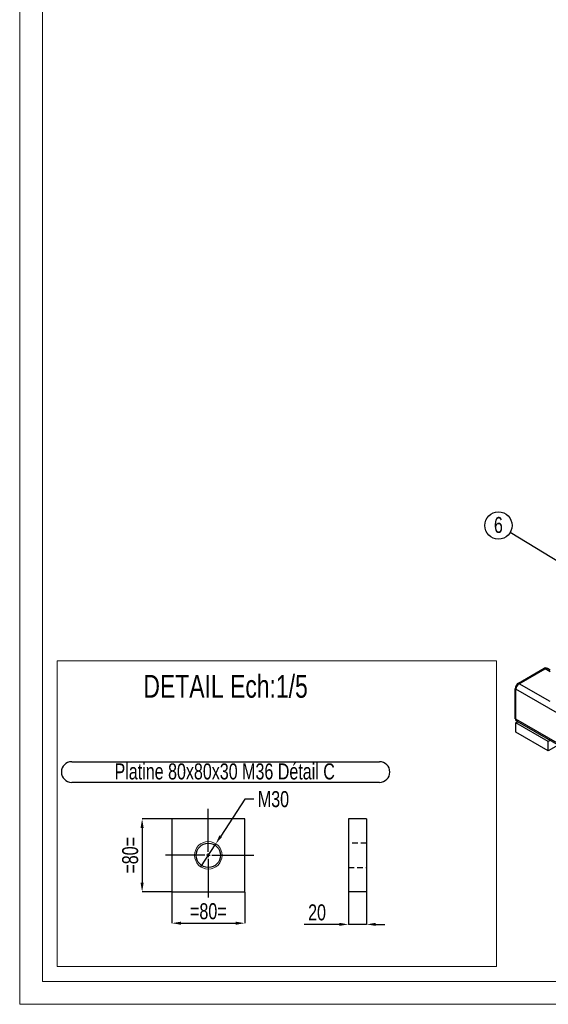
# Model space of a CAD drawing. Header units: millimetres. Extents: x 0 to 843, y 0 to 594.
# Tile 1 of 7: x 0 to 116, y 0 to 215. Entities that reach past the tile are written whole.
import ezdxf

# ---------------------------------------------------------------- set-up
doc = ezdxf.new("R2010")
doc.units = ezdxf.units.MM
doc.header["$PDSIZE"] = -1
doc.linetypes.add('CENTERX2', pattern=[20.32, 12.7, -2.54, 2.54, -2.54])
doc.linetypes.add('HIDDEN', pattern=[1.905, 1.27, -0.635])
for name, color, linetype in [('COTES', 1, 'Continuous'), ('NOTES', 6, 'Continuous'), ('TRAIT-FINS', 9, 'Continuous'), ('TRAIT-MIXTES', 3, 'CENTERX2'), ('TRAIT-TIRET', 2, 'HIDDEN')]:
    doc.layers.add(name, color=color, linetype=linetype)
doc.layers.add('TRAIT-FORT', color=4, linetype='Continuous', lineweight=25)
doc.styles.add('SLDTEXTSTYLE0', font='TXT', dxfattribs={"width": 0.75})
doc.dimstyles.new('SLDDIMSTYLE1', dxfattribs={"dimtxt": 0.18, "dimasz": 1, "dimexe": 0, "dimexo": 0.0625, "dimgap": 0, "dimtad": 0, "dimtih": 1, "dimtoh": 1, "dimdec": 0, "dimrnd": 1e-09, "dimzin": 0, "dimdsep": 46, "dimtxsty": 'Standard', "dimblk1": 'DOT', "dimblk2": 'DOT', "dimsah": 1, "dimcen": 0.09, "dimadec": 0, "dimazin": 0, "dimtfac": 1, "dimtdec": 0, "dimtofl": 0, "dimtmove": 0, "dimatfit": 3, "dimldrblk": 'DOT', "dimfxl": 1, "dimfrac": 2, "dimtolj": 1, "dimtzin": 0, "dimarcsym": 0})
doc.dimstyles.new('SLDDIMSTYLE3', dxfattribs={"dimtxt": 3.5, "dimasz": 2, "dimexe": 0, "dimexo": 0.0625, "dimgap": 0.875, "dimtad": 0, "dimtih": 1, "dimtoh": 1, "dimdec": 0, "dimlfac": 5, "dimrnd": 1e-09, "dimzin": 12, "dimdsep": 46, "dimtxsty": 'SLDTEXTSTYLE0', "dimblk1": 'NONE', "dimsah": 1, "dimcen": 0, "dimadec": 0, "dimazin": 3, "dimtfac": 1, "dimtdec": 0, "dimtmove": 0, "dimatfit": 3, "dimldrblk": 'NONE', "dimfxl": 1, "dimfrac": 2, "dimtolj": 1, "dimtzin": 12, "dimarcsym": 0})
doc.dimstyles.new('SLDDIMSTYLE4', dxfattribs={"dimtxt": 3.5, "dimasz": 2, "dimexe": 0, "dimexo": 0.0625, "dimgap": 0.875, "dimtad": 1, "dimdec": 0, "dimlfac": 5, "dimrnd": 1e-09, "dimzin": 12, "dimdsep": 46, "dimtxsty": 'SLDTEXTSTYLE0', "dimsah": 1, "dimcen": 0.09, "dimadec": 0, "dimazin": 3, "dimtfac": 1, "dimtdec": 0, "dimtofl": 0, "dimtmove": 0, "dimatfit": 3, "dimfxl": 1, "dimfrac": 2, "dimtolj": 1, "dimtzin": 12, "dimarcsym": 0})
doc.dimstyles.new('SLDDIMSTYLE5', dxfattribs={"dimtxt": 3.5, "dimasz": 2, "dimexe": 0, "dimexo": 0.0625, "dimgap": 0.875, "dimtad": 1, "dimdec": 0, "dimlfac": 5, "dimrnd": 1e-09, "dimzin": 12, "dimdsep": 46, "dimtxsty": 'SLDTEXTSTYLE0', "dimsah": 1, "dimcen": 0.09, "dimadec": 0, "dimazin": 3, "dimtfac": 1, "dimtdec": 0, "dimtmove": 0, "dimatfit": 0, "dimfxl": 1, "dimfrac": 2, "dimtolj": 1, "dimtzin": 12, "dimarcsym": 0})

# ---------------------------------------------------------------- blocks, each defined once
blk = doc.blocks.new('SW_NOTE_12')
at = {"layer": 'NOTES', "color": 0}
blk.add_circle((-2.54, 1.55), 2.98, dxfattribs=at)
at = {"layer": 'NOTES', "color": 0, "insert": (-2.54, 3.41), "char_height": 3.5, "attachment_point": 2, "style": 'SLDTEXTSTYLE0'}
blk.add_mtext('6', dxfattribs=at)
blk = doc.blocks.new('_Dot')
at = {"color": 0, "linetype": 'ByBlock', "lineweight": -2}
blk.add_line((-0.5, 0), (-1, 0), dxfattribs=at)
at = {"color": 0, "linetype": 'ByBlock', "const_width": 0.5}
blk.add_lwpolyline([(-0.25, 0, 1), (0.25, 0, 1)], format="xyb", close=True, dxfattribs=at)
blk = doc.blocks.new('_D_6')
at = {"layer": 'COTES', "color": 0, "lineweight": -2, "transparency": 16777216}
for p, q in [((49.22, 44.9), (43.97, 36.8)), ((51.22, 44.9), (49.22, 44.9)), ((39.63, 30.08), (42.89, 35.12))]:
    blk.add_line(p, q, dxfattribs=at)
at = {"layer": 'COTES', "color": 0, "transparency": 16777216}
blk.add_solid([(43.69, 36.98), (44.25, 36.62), (42.89, 35.12)], dxfattribs=at)
at = {"layer": 'Defpoints', "color": 0, "transparency": 16777216}
for p in [(42.89, 35.12), (39.63, 30.08)]:
    blk.add_point(p, dxfattribs=at)
at = {"layer": 'COTES', "color": 0, "transparency": 16777216, "insert": (52.09, 46.65), "char_height": 3.5, "attachment_point": 1, "style": 'SLDTEXTSTYLE0'}
blk.add_mtext('\\A1;M30', dxfattribs=at)
blk = doc.blocks.new('_None')
blk = doc.blocks.new('_D_7')
at = {"layer": 'COTES', "color": 0, "lineweight": -2, "transparency": 16777216}
for p, q in [((33.2, 40.6), (26.78, 40.6)), ((26.78, 38.6), (26.78, 26.6)), ((33.2, 24.6), (26.78, 24.6))]:
    blk.add_line(p, q, dxfattribs=at)
at = {"layer": 'COTES', "color": 0, "transparency": 16777216}
for points in [[(26.44, 38.6), (27.11, 38.6), (26.78, 40.6)], [(26.44, 26.6), (27.11, 26.6), (26.78, 24.6)]]:
    blk.add_solid(points, dxfattribs=at)
at = {"layer": 'Defpoints', "color": 0, "transparency": 16777216}
for p in [(33.26, 40.6), (26.78, 24.6), (33.26, 24.6)]:
    blk.add_point(p, dxfattribs=at)
at = {"layer": 'COTES', "color": 0, "transparency": 16777216, "insert": (22.4, 32.6), "char_height": 3.5, "attachment_point": 2, "rotation": 90, "style": 'SLDTEXTSTYLE0'}
blk.add_mtext('\\A1;=80=', dxfattribs=at)
blk = doc.blocks.new('_D_8')
at = {"layer": 'COTES', "color": 0, "lineweight": -2, "transparency": 16777216}
for p, q in [((33.26, 24.54), (33.26, 17.75)), ((49.26, 24.54), (49.26, 17.75)), ((35.26, 17.75), (47.26, 17.75))]:
    blk.add_line(p, q, dxfattribs=at)
at = {"layer": 'COTES', "color": 0, "transparency": 16777216}
for points in [[(35.26, 18.08), (35.26, 17.41), (33.26, 17.75)], [(47.26, 18.08), (47.26, 17.41), (49.26, 17.75)]]:
    blk.add_solid(points, dxfattribs=at)
at = {"layer": 'Defpoints', "color": 0, "transparency": 16777216}
for p in [(33.26, 24.6), (49.26, 24.6), (49.26, 17.75)]:
    blk.add_point(p, dxfattribs=at)
at = {"layer": 'COTES', "color": 0, "transparency": 16777216, "insert": (41.26, 22.12), "char_height": 3.5, "attachment_point": 2, "style": 'SLDTEXTSTYLE0'}
blk.add_mtext('\\A1;=80=', dxfattribs=at)
blk = doc.blocks.new('SW_NOTE_18')
at = {"layer": 'NOTES', "color": 0}
for p, q in [((-0.06, 4.89), (67.28, 4.89)), ((67.28, 0.37), (-0.06, 0.37))]:
    blk.add_line(p, q, dxfattribs=at)
for centre, start, end in [((-0.06, 2.63), 90, 270), ((67.28, 2.63), 270, 90)]:
    blk.add_arc(centre, 2.26, start, end, dxfattribs=at)
at = {"layer": 'NOTES', "color": 0, "insert": (33.41, 4.51), "char_height": 3.5, "attachment_point": 2, "style": 'SLDTEXTSTYLE0'}
blk.add_mtext('Platine 80x80x30 M36 Détail C', dxfattribs=at)
blk = doc.blocks.new('SW_CENTERMARKSYMBOL_0')
at = {"layer": 'TRAIT-MIXTES', "color": 0}
for p, q in [((0, 0.8), (0, 10.19)), ((-0.8, 0), (-9.39, 0)), ((0, 0), (-0.4, 0)), ((0, 0), (0, 0.4)), ((0, 0), (0, -0.4)), ((0, 0), (0.4, 0)), ((0.8, 0), (9.97, 0)), ((0, -0.8), (0, -9.25))]:
    blk.add_line(p, q, dxfattribs=at)
blk = doc.blocks.new('_D_9')
at = {"layer": 'COTES', "color": 0, "lineweight": -2, "transparency": 16777216}
for p, q in [((71.89, 24.54), (71.89, 17.49)), ((75.89, 24.54), (75.89, 17.49)), ((69.89, 17.49), (62.2, 17.49)), ((75.89, 17.49), (71.89, 17.49)), ((77.89, 17.49), (79.89, 17.49))]:
    blk.add_line(p, q, dxfattribs=at)
at = {"layer": 'COTES', "color": 0, "transparency": 16777216}
for points in [[(69.89, 17.83), (69.89, 17.16), (71.89, 17.49)], [(77.89, 17.83), (77.89, 17.16), (75.89, 17.49)]]:
    blk.add_solid(points, dxfattribs=at)
at = {"layer": 'Defpoints', "color": 0, "transparency": 16777216}
for p in [(71.89, 24.6), (75.89, 24.6), (71.89, 17.49)]:
    blk.add_point(p, dxfattribs=at)
at = {"layer": 'COTES', "color": 0, "transparency": 16777216, "insert": (65.04, 21.87), "char_height": 3.5, "attachment_point": 2, "style": 'SLDTEXTSTYLE0'}
blk.add_mtext('\\A1;20', dxfattribs=at)

msp = doc.modelspace()

# ---------------------------------------------------------------- linework, layer by layer
at = {"lineweight": 18}
for p, q in [((0, 594), (0, 0)), ((5, 589), (5, 5)), ((8.22, 8.26), (8.22, 75.14)), ((8.22, 75.14), (104.3, 75.14)), ((104.3, 8.26), (104.3, 75.14)), ((104.3, 8.26), (104.3, 75.14)), ((8.22, 8.26), (104.3, 8.26)), ((836, 5), (5, 5)), ((841, 0), (0, 0))]:
    msp.add_line(p, q, dxfattribs=at)
at = {"layer": 'TRAIT-FINS', "lineweight": 18}
msp.add_circle((41.26, 32.6), 3, dxfattribs=at)
at = {"layer": 'TRAIT-FORT', "lineweight": 25}
for p, q in [((109.08, 70.26), (114.74, 73.53)), ((109.26, 70.16), (114.92, 73.42)), ((114.74, 73.53), (114.92, 73.42)), ((116.04, 72.78), (114.92, 73.42)), ((115.42, 73.47), (115.24, 73.58)), ((116.04, 73.11), (115.42, 73.47)), ((108.38, 69.04), (108.55, 68.93)), ((108.38, 62.5), (108.38, 69.04)), ((109.08, 70.26), (109.26, 70.16)), ((116.04, 66.25), (109.26, 70.16)), ((108.55, 62.4), (108.55, 68.93)), ((200.92, 15.61), (108.55, 68.93)), ((108.38, 62.5), (108.55, 62.4)), ((200.92, 9.08), (108.55, 62.4)), ((108.55, 61.58), (108.97, 61.82)), ((115.62, 57.5), (108.55, 61.58)), ((108.55, 59.54), (108.55, 61.58)), ((108.58, 62.05), (108.76, 61.94)), ((108.76, 61.94), (200.92, 8.74)), ((115.62, 55.46), (108.55, 59.54)), ((116.04, 57.74), (115.62, 57.5)), ((115.62, 55.46), (115.62, 57.5)), ((117.81, 56.72), (115.62, 55.46)), ((33.26, 40.6), (33.26, 24.6)), ((49.26, 40.6), (33.26, 40.6)), ((49.26, 24.6), (49.26, 40.6)), ((71.89, 40.6), (71.89, 24.6)), ((75.89, 40.6), (71.89, 40.6)), ((75.89, 40.6), (75.89, 24.6)), ((33.26, 24.6), (49.26, 24.6)), ((75.89, 24.6), (71.89, 24.6))]:
    msp.add_line(p, q, dxfattribs=at)
msp.add_circle((41.26, 32.6), 2.65, dxfattribs=at)
for centre, radius, start, end in [((115.03, 73.12), 0.503, 65.6929, 125.6176), ((115.21, 73.01), 0.503, 65.6929, 125.6176), ((109.91, 68.97), 1.54, 122.6055, 177.3945), ((110.09, 68.86), 1.54, 122.6055, 177.3945), ((108.87, 62.45), 0.493, 173.7012, 234.9867), ((109.04, 62.35), 0.493, 173.7012, 234.9867)]:
    msp.add_arc(centre, radius, start, end, dxfattribs=at)
at = {"layer": 'TRAIT-TIRET'}
for p, q in [((75.89, 35.25), (71.89, 35.25)), ((71.89, 29.95), (75.89, 29.95))]:
    msp.add_line(p, q, dxfattribs=at)

# ---------------------------------------------------------------- block references
at = {"layer": 'NOTES'}
for name, p in [('SW_NOTE_12', (107.25, 103.23)), ('SW_NOTE_18', (11.43, 48.2))]:
    msp.add_blockref(name, p, dxfattribs=at)
at = {"layer": 'TRAIT-MIXTES'}
msp.add_blockref('SW_CENTERMARKSYMBOL_0', (41.26, 32.6), dxfattribs=at)

# ---------------------------------------------------------------- texts
at = {"layer": 'NOTES', "insert": (27.06, 72.09), "char_height": 5, "attachment_point": 1, "style": 'SLDTEXTSTYLE0'}
msp.add_mtext('DETAIL Ech:1/5', dxfattribs=at)

# ---------------------------------------------------------------- dimensions: what is measured, and where the dimension line sits
at = {"layer": 'COTES'}
dim = msp.add_diameter_dim_2p(p1=(39.63, 30.08), p2=(42.89, 35.12), text='M<>', dimstyle='SLDDIMSTYLE3', override={"dimpost": '<>'}, dxfattribs=at)
dim.commit()
dim.dimension.update_dxf_attribs({"geometry": '_D_6', "text_midpoint": (55.37, 44.9), "dimtype": 163})
dim = msp.add_linear_dim(base=(26.78, 24.6), p1=(33.26, 40.6), p2=(33.26, 24.6), angle=90, text='=<>=', dimstyle='SLDDIMSTYLE4', dxfattribs=at)
dim.commit()
dim.dimension.update_dxf_attribs({"geometry": '_D_7', "text_midpoint": (26.78, 32.6), "dimtype": 160})
dim = msp.add_linear_dim(base=(49.26, 17.75), p1=(33.26, 24.6), p2=(49.26, 24.6), text='=<>=', dimstyle='SLDDIMSTYLE4', dxfattribs=at)
dim.commit()
dim.dimension.update_dxf_attribs({"geometry": '_D_8', "text_midpoint": (41.26, 17.75), "dimtype": 160})
dim = msp.add_linear_dim(base=(71.89, 17.49), p1=(75.89, 24.6), p2=(71.89, 24.6), dimstyle='SLDDIMSTYLE5', dxfattribs=at)
dim.commit()
dim.dimension.update_dxf_attribs({"geometry": '_D_9', "text_midpoint": (65.04, 17.49), "dimtype": 160})

# ---------------------------------------------------------------- leaders
at = {"layer": 'NOTES'}
msp.add_leader([(120.08, 95.42), (107.25, 103.23)], dimstyle='SLDDIMSTYLE1', dxfattribs=at)

doc.saveas('drawing.dxf')
